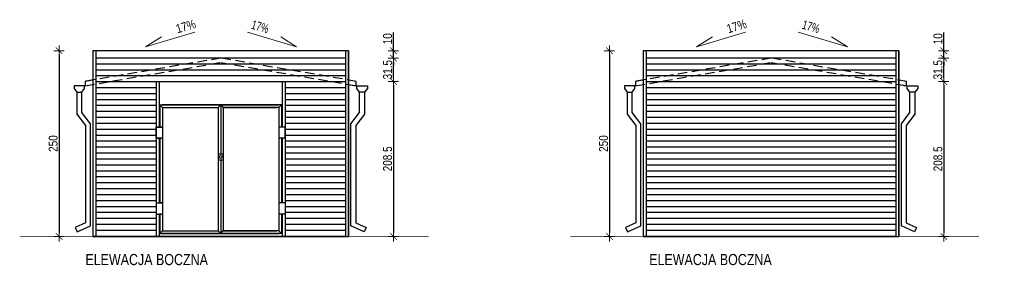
# Model space of a CAD drawing. Header units: millimetres. Extents: x 613 to 4398, y 100 to 1135.
# Tile 4 of 4: x 3073 to 4398, y 805 to 1135. Entities that reach past the tile are written whole.
import ezdxf

# ---------------------------------------------------------------- set-up
doc = ezdxf.new("R2010")
doc.units = ezdxf.units.MM
doc.linetypes.add('DASHDOT', pattern=[25.4, 12.7, -6.35, 0, -6.35])
doc.linetypes.add('DASHED', pattern=[19.05, 12.7, -6.35])
for name, color, linetype in [('--RAMKA', 7, 'Continuous'), ('A_Osie', 251, 'DASHDOT'), ('E-1', 7, 'Continuous'), ('SCIANY', 5, 'Continuous'), ('SCIANY2', 3, 'Continuous')]:
    doc.layers.add(name, color=color, linetype=linetype)
doc.layers.add('a___wymiary', color=7, linetype='Continuous', lineweight=5, true_color=0x707070)
for name, color, linetype, lineweight in [('A_Opisy', 7, 'Continuous', 15), ('CZ-GR', 236, 'Continuous', 30), ('WYMIARY', 7, 'Continuous', 13)]:
    doc.layers.add(name, color=color, linetype=linetype, lineweight=lineweight)
doc.styles.add('ARCH.P.M. 1', font='simplex.shx', dxfattribs={"width": 0.7, "height": 12})
doc.styles.add('ARIAL', font='arial.ttf', dxfattribs={"width": 0.8})
doc.dimstyles.new('wymiary agp1', dxfattribs={"dimtxt": 16, "dimasz": 5, "dimexe": 1.25, "dimexo": 0.625, "dimgap": 1.8, "dimtad": 1, "dimdec": 3, "dimrnd": 0.5, "dimdsep": 46, "dimtxsty": 'ARIAL', "dimblk": 'znacznik', "dimcen": 1.5, "dimse1": 1, "dimse2": 1, "dimclrd": 256, "dimazin": 0, "dimtfac": 1, "dimtdec": 3, "dimtmove": 1, "dimatfit": 3, "dimldrblk": 'znacznik', "dimfxl": 1, "dimarcsym": 0})

# ---------------------------------------------------------------- blocks, each defined once
blk = doc.blocks.new('znacznik')
at = {"layer": 'a___wymiary'}
for p, q in [((1.39, 0), (-1.39, 0)), ((0, 1.39), (0, -1.39))]:
    blk.add_line(p, q, dxfattribs=at)
at = {"layer": 'a___wymiary', "const_width": 0.2}
blk.add_lwpolyline([(0.88, 0.88), (-0.88, -0.88)], dxfattribs=at)
blk = doc.blocks.new('*D31')
at = {"layer": 'Defpoints', "color": 0}
for p in [(3171.8, 1093.7), (3126.3, 843.7), (3171.8, 843.7)]:
    blk.add_point(p, dxfattribs=at)
at = {"layer": 'WYMIARY', "color": 253, "lineweight": -2, "true_color": 0xb2b2b2}
blk.add_line((3126.3, 1088.7), (3126.3, 848.7), dxfattribs=at)
at = {"layer": 'WYMIARY', "color": 253, "lineweight": -2, "true_color": 0xb2b2b2, "xscale": 5, "yscale": 5, "zscale": 5}
for p, rotation in [((3126.3, 1093.7), 90), ((3126.3, 843.7), 270)]:
    blk.add_blockref('znacznik', p, dxfattribs=dict(at, rotation=rotation))
at = {"layer": 'WYMIARY', "color": 18, "true_color": 0x000000, "insert": (3118.4, 968.7), "char_height": 12, "attachment_point": 5, "rotation": 90, "style": 'ARIAL'}
blk.add_mtext('250', dxfattribs=at)
blk = doc.blocks.new('*D32')
at = {"layer": 'Defpoints', "color": 0}
for p in [(3912.2, 1093.7), (3866.8, 843.7), (3912.2, 843.7)]:
    blk.add_point(p, dxfattribs=at)
at = {"layer": 'WYMIARY', "color": 253, "lineweight": -2, "true_color": 0xb2b2b2}
blk.add_line((3866.8, 1088.7), (3866.8, 848.7), dxfattribs=at)
at = {"layer": 'WYMIARY', "color": 253, "lineweight": -2, "true_color": 0xb2b2b2, "xscale": 5, "yscale": 5, "zscale": 5}
for p, rotation in [((3866.8, 1093.7), 90), ((3866.8, 843.7), 270)]:
    blk.add_blockref('znacznik', p, dxfattribs=dict(at, rotation=rotation))
at = {"layer": 'WYMIARY', "color": 18, "true_color": 0x000000, "insert": (3858.8, 968.7), "char_height": 12, "attachment_point": 5, "rotation": 90, "style": 'ARIAL'}
blk.add_mtext('250', dxfattribs=at)
blk = doc.blocks.new('*D33')
at = {"layer": 'Defpoints', "color": 0}
for p in [(4266.7, 1052.4), (4316.7, 843.7), (4398.1, 843.7)]:
    blk.add_point(p, dxfattribs=at)
at = {"layer": 'WYMIARY', "color": 253, "lineweight": -2, "true_color": 0xb2b2b2}
blk.add_line((4316.7, 1047.4), (4316.7, 848.7), dxfattribs=at)
at = {"layer": 'WYMIARY', "color": 253, "lineweight": -2, "true_color": 0xb2b2b2, "xscale": 5, "yscale": 5, "zscale": 5}
for p, rotation in [((4316.7, 1052.4), 90), ((4316.7, 843.7), 270)]:
    blk.add_blockref('znacznik', p, dxfattribs=dict(at, rotation=rotation))
at = {"layer": 'WYMIARY', "color": 18, "true_color": 0x000000, "insert": (4308.8, 948.1), "char_height": 12, "attachment_point": 5, "rotation": 90, "style": 'ARIAL'}
blk.add_mtext('208.5', dxfattribs=at)
blk = doc.blocks.new('*D34')
at = {"layer": 'Defpoints', "color": 0}
for p in [(4084.2, 1083.7), (4316.7, 1083.7), (4266.7, 1052.4)]:
    blk.add_point(p, dxfattribs=at)
at = {"layer": 'WYMIARY', "color": 253, "lineweight": -2, "true_color": 0xb2b2b2}
blk.add_line((4316.7, 1057.4), (4316.7, 1078.7), dxfattribs=at)
at = {"layer": 'WYMIARY', "color": 253, "lineweight": -2, "true_color": 0xb2b2b2, "xscale": 5, "yscale": 5, "zscale": 5}
for p, rotation in [((4316.7, 1083.7), 90), ((4316.7, 1052.4), 270)]:
    blk.add_blockref('znacznik', p, dxfattribs=dict(at, rotation=rotation))
at = {"layer": 'WYMIARY', "color": 18, "true_color": 0x000000, "insert": (4308.7, 1068.1), "char_height": 12, "attachment_point": 5, "rotation": 90, "style": 'ARIAL'}
blk.add_mtext('31.5', dxfattribs=at)
blk = doc.blocks.new('*D35')
at = {"layer": 'Defpoints', "color": 0}
for p in [(4084.2, 1093.7), (4316.7, 1093.7), (4084.8, 1083.7)]:
    blk.add_point(p, dxfattribs=at)
at = {"layer": 'WYMIARY', "color": 253, "lineweight": -2, "true_color": 0xb2b2b2}
for p, q in [((4316.7, 1093.7), (4316.7, 1118)), ((4316.7, 1098.7), (4316.7, 1103.7)), ((4316.7, 1083.7), (4316.7, 1093.7)), ((4316.7, 1078.7), (4316.7, 1073.7))]:
    blk.add_line(p, q, dxfattribs=at)
at = {"layer": 'WYMIARY', "color": 253, "lineweight": -2, "true_color": 0xb2b2b2, "xscale": 5, "yscale": 5, "zscale": 5}
for p, rotation in [((4316.7, 1093.7), 270), ((4316.7, 1083.7), 90)]:
    blk.add_blockref('znacznik', p, dxfattribs=dict(at, rotation=rotation))
at = {"layer": 'WYMIARY', "color": 18, "true_color": 0x000000, "insert": (4308.8, 1109.8), "char_height": 12, "attachment_point": 5, "rotation": 90, "style": 'ARIAL'}
blk.add_mtext('10', dxfattribs=at)
blk = doc.blocks.new('*D36')
at = {"layer": 'Defpoints', "color": 0}
for p in [(3526.2, 1052.4), (3576.2, 843.7), (3623.2, 843.7)]:
    blk.add_point(p, dxfattribs=at)
at = {"layer": 'WYMIARY', "color": 253, "lineweight": -2, "true_color": 0xb2b2b2}
blk.add_line((3576.2, 1047.4), (3576.2, 848.7), dxfattribs=at)
at = {"layer": 'WYMIARY', "color": 253, "lineweight": -2, "true_color": 0xb2b2b2, "xscale": 5, "yscale": 5, "zscale": 5}
for p, rotation in [((3576.2, 1052.4), 90), ((3576.2, 843.7), 270)]:
    blk.add_blockref('znacznik', p, dxfattribs=dict(at, rotation=rotation))
at = {"layer": 'WYMIARY', "color": 18, "true_color": 0x000000, "insert": (3568.3, 948.1), "char_height": 12, "attachment_point": 5, "rotation": 90, "style": 'ARIAL'}
blk.add_mtext('208.5', dxfattribs=at)
blk = doc.blocks.new('*D37')
at = {"layer": 'Defpoints', "color": 0}
for p in [(3343.8, 1083.7), (3576.2, 1083.7), (3526.2, 1052.4)]:
    blk.add_point(p, dxfattribs=at)
at = {"layer": 'WYMIARY', "color": 253, "lineweight": -2, "true_color": 0xb2b2b2}
blk.add_line((3576.2, 1057.4), (3576.2, 1078.7), dxfattribs=at)
at = {"layer": 'WYMIARY', "color": 253, "lineweight": -2, "true_color": 0xb2b2b2, "xscale": 5, "yscale": 5, "zscale": 5}
for p, rotation in [((3576.2, 1083.7), 90), ((3576.2, 1052.4), 270)]:
    blk.add_blockref('znacznik', p, dxfattribs=dict(at, rotation=rotation))
at = {"layer": 'WYMIARY', "color": 18, "true_color": 0x000000, "insert": (3568.3, 1068.1), "char_height": 12, "attachment_point": 5, "rotation": 90, "style": 'ARIAL'}
blk.add_mtext('31.5', dxfattribs=at)
blk = doc.blocks.new('*D38')
at = {"layer": 'Defpoints', "color": 0}
for p in [(3343.8, 1093.7), (3576.2, 1093.7), (3344.4, 1083.7)]:
    blk.add_point(p, dxfattribs=at)
at = {"layer": 'WYMIARY', "color": 253, "lineweight": -2, "true_color": 0xb2b2b2}
for p, q in [((3576.2, 1093.7), (3576.2, 1118)), ((3576.2, 1098.7), (3576.2, 1103.7)), ((3576.2, 1083.7), (3576.2, 1093.7)), ((3576.2, 1078.7), (3576.2, 1073.7))]:
    blk.add_line(p, q, dxfattribs=at)
at = {"layer": 'WYMIARY', "color": 253, "lineweight": -2, "true_color": 0xb2b2b2, "xscale": 5, "yscale": 5, "zscale": 5}
for p, rotation in [((3576.2, 1093.7), 270), ((3576.2, 1083.7), 90)]:
    blk.add_blockref('znacznik', p, dxfattribs=dict(at, rotation=rotation))
at = {"layer": 'WYMIARY', "color": 18, "true_color": 0x000000, "insert": (3568.3, 1109.8), "char_height": 12, "attachment_point": 5, "rotation": 90, "style": 'ARIAL'}
blk.add_mtext('10', dxfattribs=at)
blk = doc.blocks.new('spadek')
at = {"layer": 'A_Opisy'}
blk.add_lwpolyline([(1240.5, 1450.58), (1286.5, 1450.58), (1270.32, 1455.1)], dxfattribs=at)
at = {"layer": 'A_Osie', "style": 'ARCH.P.M. 1', "width": 0.7}
blk.add_attdef('TAG', (1242.23, 1454.5), '', height=12, dxfattribs=at)

msp = doc.modelspace()

# ---------------------------------------------------------------- linework, layer by layer
at = {"layer": '--RAMKA', "color": 18, "true_color": 0x000000}
for p, q in [((3171.7503, 1093.7123), (3171.7503, 843.7123)), ((3912.2212, 1093.7123), (3912.2212, 843.7123))]:
    msp.add_line(p, q, dxfattribs=at)
at = {"layer": '--RAMKA', "color": 1}
for points in [[(3171.7503, 843.7123), (3515.7503, 843.7123), (3515.7503, 1093.7123), (3171.7503, 1093.7123)], [(3912.2212, 843.7123), (4256.2212, 843.7123), (4256.2212, 1093.7123), (3912.2212, 1093.7123)]]:
    msp.add_lwpolyline(points, close=True, dxfattribs=at)
at = {"layer": '--RAMKA', "color": 7}
for points in [[(3171.7503, 843.7123), (3515.7503, 843.7123), (3515.7503, 1093.7123), (3171.7503, 1093.7123)], [(3912.2212, 843.7123), (4256.2212, 843.7123), (4256.2212, 1093.7123), (3912.2212, 1093.7123)]]:
    msp.add_lwpolyline(points, close=True, dxfattribs=at)
at = {"layer": 'A_Opisy', "elevation": -0.0006}
for points in [[(3379.7696, 1118.6209), (3445.9443, 1099.0785), (3424.5789, 1112.4451)], [(4120.8655, 1118.6209), (4187.0403, 1099.0785), (4165.6749, 1112.4451)]]:
    msp.add_lwpolyline(points, dxfattribs=at)
at = {"layer": 'E-1'}
for points in [[(3171.7503, 1093.7123), (3171.7503, 843.7123)], [(3175.7503, 1093.7123), (3175.7503, 843.7123)], [(3511.7503, 1093.7123), (3511.7503, 843.7123)], [(3515.7503, 1093.7123), (3515.7503, 843.7123)], [(3912.2212, 1093.7123), (3912.2212, 843.7123)], [(3916.2212, 1093.7123), (3916.2212, 843.7123)], [(4252.2212, 1093.7123), (4252.2212, 843.7123)], [(4256.2212, 1093.7123), (4256.2212, 843.7123)], [(3511.7503, 1083.7123), (3175.7503, 1083.7123)], [(3511.7503, 1075.7123), (3175.7503, 1075.7123)], [(4252.2212, 1083.7123), (3916.2212, 1083.7123)], [(4252.2212, 1075.7123), (3916.2212, 1075.7123)], [(3511.7503, 1067.7123), (3175.7503, 1067.7123)], [(4252.2212, 1067.7123), (3916.2212, 1067.7123)], [(3511.7503, 1059.7123), (3175.7503, 1059.7123)], [(3511.7503, 1051.7123), (3175.7503, 1051.7123)], [(4252.2212, 1059.7123), (3916.2212, 1059.7123)], [(4252.2212, 1051.7123), (3916.2212, 1051.7123)], [(3256.8503, 1043.7123), (3175.7503, 1043.7123)], [(3256.8503, 1035.7123), (3175.7503, 1035.7123)], [(3511.7503, 1043.7123), (3430.6503, 1043.7123)], [(3511.7503, 1035.7123), (3430.6503, 1035.7123)], [(4252.2212, 1043.7123), (3916.2212, 1043.7123)], [(4252.2212, 1035.7123), (3916.2212, 1035.7123)], [(3256.8503, 1027.7123), (3175.7503, 1027.7123)], [(3511.7503, 1027.7123), (3430.6503, 1027.7123)], [(4252.2212, 1027.7123), (3916.2212, 1027.7123)], [(3256.8503, 1019.7123), (3175.7503, 1019.7123)], [(3256.8503, 1011.7123), (3175.7503, 1011.7123)], [(3511.7503, 1019.7123), (3430.6503, 1019.7123)], [(3511.7503, 1011.7123), (3430.6503, 1011.7123)], [(4252.2212, 1019.7123), (3916.2212, 1019.7123)], [(4252.2212, 1011.7123), (3916.2212, 1011.7123)], [(3256.8503, 1003.7123), (3175.7503, 1003.7123)], [(3256.8503, 1003.7123), (3175.7503, 1003.7123)], [(3256.8503, 995.7123), (3175.7503, 995.7123)], [(3256.8503, 995.7123), (3175.7503, 995.7123)], [(3511.7503, 1003.7123), (3430.6503, 1003.7123)], [(3511.7503, 1003.7123), (3430.6503, 1003.7123)], [(3511.7503, 995.7123), (3430.6503, 995.7123)], [(3511.7503, 995.7123), (3430.6503, 995.7123)], [(4252.2212, 1003.7123), (3916.2212, 1003.7123)], [(4252.2212, 1003.7123), (3916.2212, 1003.7123)], [(4252.2212, 995.7123), (3916.2212, 995.7123)], [(4252.2212, 995.7123), (3916.2212, 995.7123)], [(3256.8503, 987.7123), (3175.7503, 987.7123)], [(3256.8503, 987.7123), (3175.7503, 987.7123)], [(3511.7503, 987.7123), (3430.6503, 987.7123)], [(3511.7503, 987.7123), (3430.6503, 987.7123)], [(4252.2212, 987.7123), (3916.2212, 987.7123)], [(4252.2212, 987.7123), (3916.2212, 987.7123)], [(3256.8503, 979.7123), (3175.7503, 979.7123)], [(3256.8503, 979.7123), (3175.7503, 979.7123)], [(3256.8503, 971.7123), (3175.7503, 971.7123)], [(3256.8503, 971.7123), (3175.7503, 971.7123)], [(3256.8503, 971.7123), (3175.7503, 971.7123)], [(3511.7503, 979.7123), (3430.6503, 979.7123)], [(3511.7503, 979.7123), (3430.6503, 979.7123)], [(3511.7503, 971.7123), (3430.6503, 971.7123)], [(3511.7503, 971.7123), (3430.6503, 971.7123)], [(3511.7503, 971.7123), (3430.6503, 971.7123)], [(4252.2212, 979.7123), (3916.2212, 979.7123)], [(4252.2212, 979.7123), (3916.2212, 979.7123)], [(4252.2212, 971.7123), (3916.2212, 971.7123)], [(4252.2212, 971.7123), (3916.2212, 971.7123)], [(4252.2212, 971.7123), (3916.2212, 971.7123)], [(3256.8503, 963.7123), (3175.7503, 963.7123)], [(3256.8503, 963.7123), (3175.7503, 963.7123)], [(3256.8503, 963.7123), (3175.7503, 963.7123)], [(3256.8503, 955.7123), (3175.7503, 955.7123)], [(3256.8503, 955.7123), (3175.7503, 955.7123)], [(3256.8503, 955.7123), (3175.7503, 955.7123)], [(3511.7503, 963.7123), (3430.6503, 963.7123)], [(3511.7503, 963.7123), (3430.6503, 963.7123)], [(3511.7503, 963.7123), (3430.6503, 963.7123)], [(3511.7503, 955.7123), (3430.6503, 955.7123)], [(3511.7503, 955.7123), (3430.6503, 955.7123)], [(3511.7503, 955.7123), (3430.6503, 955.7123)], [(4252.2212, 963.7123), (3916.2212, 963.7123)], [(4252.2212, 963.7123), (3916.2212, 963.7123)], [(4252.2212, 963.7123), (3916.2212, 963.7123)], [(4252.2212, 955.7123), (3916.2212, 955.7123)], [(4252.2212, 955.7123), (3916.2212, 955.7123)], [(4252.2212, 955.7123), (3916.2212, 955.7123)], [(3256.8503, 947.7123), (3175.7503, 947.7123)], [(3256.8503, 947.7123), (3175.7503, 947.7123)], [(3256.8503, 947.7123), (3175.7503, 947.7123)], [(3511.7503, 947.7123), (3430.6503, 947.7123)], [(3511.7503, 947.7123), (3430.6503, 947.7123)], [(3511.7503, 947.7123), (3430.6503, 947.7123)], [(4252.2212, 947.7123), (3916.2212, 947.7123)], [(4252.2212, 947.7123), (3916.2212, 947.7123)], [(4252.2212, 947.7123), (3916.2212, 947.7123)], [(3256.8503, 939.7123), (3175.7503, 939.7123)], [(3256.8503, 939.7123), (3175.7503, 939.7123)], [(3256.8503, 939.7123), (3175.7503, 939.7123)], [(3256.8503, 931.7123), (3175.7503, 931.7123)], [(3511.7503, 939.7123), (3430.6503, 939.7123)], [(3511.7503, 939.7123), (3430.6503, 939.7123)], [(3511.7503, 939.7123), (3430.6503, 939.7123)], [(3511.7503, 931.7123), (3430.6503, 931.7123)], [(4252.2212, 939.7123), (3916.2212, 939.7123)], [(4252.2212, 939.7123), (3916.2212, 939.7123)], [(4252.2212, 939.7123), (3916.2212, 939.7123)], [(4252.2212, 931.7123), (3916.2212, 931.7123)], [(3256.8503, 923.7123), (3175.7503, 923.7123)], [(3256.8503, 923.7123), (3175.7503, 923.7123)], [(3256.8503, 915.7123), (3175.7503, 915.7123)], [(3256.8503, 915.7123), (3175.7503, 915.7123)], [(3511.7503, 923.7123), (3430.6503, 923.7123)], [(3511.7503, 923.7123), (3430.6503, 923.7123)], [(3511.7503, 915.7123), (3430.6503, 915.7123)], [(3511.7503, 915.7123), (3430.6503, 915.7123)], [(4252.2212, 923.7123), (3916.2212, 923.7123)], [(4252.2212, 923.7123), (3916.2212, 923.7123)], [(4252.2212, 915.7123), (3916.2212, 915.7123)], [(4252.2212, 915.7123), (3916.2212, 915.7123)], [(3256.8503, 907.7123), (3175.7503, 907.7123)], [(3256.8503, 907.7123), (3175.7503, 907.7123)], [(3511.7503, 907.7123), (3430.6503, 907.7123)], [(3511.7503, 907.7123), (3430.6503, 907.7123)], [(4252.2212, 907.7123), (3916.2212, 907.7123)], [(4252.2212, 907.7123), (3916.2212, 907.7123)], [(3256.8503, 899.7123), (3175.7503, 899.7123)], [(3256.8503, 899.7123), (3175.7503, 899.7123)], [(3256.8503, 891.7123), (3175.7503, 891.7123)], [(3256.8503, 891.7123), (3175.7503, 891.7123)], [(3256.8503, 891.7123), (3175.7503, 891.7123)], [(3511.7503, 899.7123), (3430.6503, 899.7123)], [(3511.7503, 899.7123), (3430.6503, 899.7123)], [(3511.7503, 891.7123), (3430.6503, 891.7123)], [(3511.7503, 891.7123), (3430.6503, 891.7123)], [(3511.7503, 891.7123), (3430.6503, 891.7123)], [(4252.2212, 899.7123), (3916.2212, 899.7123)], [(4252.2212, 899.7123), (3916.2212, 899.7123)], [(4252.2212, 891.7123), (3916.2212, 891.7123)], [(4252.2212, 891.7123), (3916.2212, 891.7123)], [(4252.2212, 891.7123), (3916.2212, 891.7123)], [(3256.8503, 883.7123), (3175.7503, 883.7123)], [(3256.8503, 883.7123), (3175.7503, 883.7123)], [(3256.8503, 883.7123), (3175.7503, 883.7123)], [(3256.8503, 875.7123), (3175.7503, 875.7123)], [(3256.8503, 875.7123), (3175.7503, 875.7123)], [(3256.8503, 875.7123), (3175.7503, 875.7123)], [(3511.7503, 883.7123), (3430.6503, 883.7123)], [(3511.7503, 883.7123), (3430.6503, 883.7123)], [(3511.7503, 883.7123), (3430.6503, 883.7123)], [(3511.7503, 875.7123), (3430.6503, 875.7123)], [(3511.7503, 875.7123), (3430.6503, 875.7123)], [(3511.7503, 875.7123), (3430.6503, 875.7123)], [(4252.2212, 883.7123), (3916.2212, 883.7123)], [(4252.2212, 883.7123), (3916.2212, 883.7123)], [(4252.2212, 883.7123), (3916.2212, 883.7123)], [(4252.2212, 875.7123), (3916.2212, 875.7123)], [(4252.2212, 875.7123), (3916.2212, 875.7123)], [(4252.2212, 875.7123), (3916.2212, 875.7123)], [(3256.8503, 867.7123), (3175.7503, 867.7123)], [(3256.8503, 867.7123), (3175.7503, 867.7123)], [(3256.8503, 867.7123), (3175.7503, 867.7123)], [(3256.8503, 867.7123), (3175.7503, 867.7123)], [(3256.8503, 867.7123), (3175.7503, 867.7123)], [(3256.8503, 867.7123), (3175.7503, 867.7123)], [(3511.7503, 867.7123), (3430.6503, 867.7123)], [(3511.7503, 867.7123), (3430.6503, 867.7123)], [(3511.7503, 867.7123), (3430.6503, 867.7123)], [(3511.7503, 867.7123), (3430.6503, 867.7123)], [(3511.7503, 867.7123), (3430.6503, 867.7123)], [(3511.7503, 867.7123), (3430.6503, 867.7123)], [(4252.2212, 867.7123), (3916.2212, 867.7123)], [(4252.2212, 867.7123), (3916.2212, 867.7123)], [(4252.2212, 867.7123), (3916.2212, 867.7123)], [(4252.2212, 867.7123), (3916.2212, 867.7123)], [(4252.2212, 867.7123), (3916.2212, 867.7123)], [(4252.2212, 867.7123), (3916.2212, 867.7123)], [(3256.8503, 859.7123), (3175.7503, 859.7123)], [(3256.8503, 859.7123), (3175.7503, 859.7123)], [(3256.8503, 859.7123), (3175.7503, 859.7123)], [(3256.8503, 859.7123), (3175.7503, 859.7123)], [(3256.8503, 859.7123), (3175.7503, 859.7123)], [(3256.8503, 851.7123), (3175.7503, 851.7123)], [(3256.8503, 851.7123), (3175.7503, 851.7123)], [(3511.7503, 859.7123), (3430.6503, 859.7123)], [(3511.7503, 859.7123), (3430.6503, 859.7123)], [(3511.7503, 859.7123), (3430.6503, 859.7123)], [(3511.7503, 859.7123), (3430.6503, 859.7123)], [(3511.7503, 859.7123), (3430.6503, 859.7123)], [(3511.7503, 851.7123), (3430.6503, 851.7123)], [(3511.7503, 851.7123), (3430.6503, 851.7123)], [(4252.2212, 859.7123), (3916.2212, 859.7123)], [(4252.2212, 851.7123), (3916.2212, 851.7123)], [(4252.2212, 859.7123), (4171.1212, 859.7123)], [(4252.2212, 859.7123), (4171.1212, 859.7123)], [(4252.2212, 859.7123), (4171.1212, 859.7123)], [(4252.2212, 859.7123), (4171.1212, 859.7123)], [(4252.2212, 851.7123), (4171.1212, 851.7123)], [(3511.7503, 843.7123), (3171.7503, 843.7123)], [(4252.2212, 843.7123), (3912.2212, 843.7123)]]:
    msp.add_lwpolyline(points, dxfattribs=at)
at = {"layer": 'SCIANY', "color": 18, "linetype": 'Continuous', "true_color": 0x000000, "const_width": 0.7}
for points in [[(3073.6681, 843.7123), (3623.6681, 843.7123)], [(3814.1391, 843.7123), (4364.1391, 843.7123)]]:
    msp.add_lwpolyline(points, dxfattribs=at)
at = {"layer": 'SCIANY2', "color": 18, "linetype": 'Continuous', "true_color": 0x000000}
for p, q in [((3256.8503, 1051.7123), (3256.8503, 843.7123)), ((3256.8503, 1051.7123), (3256.8503, 943.5407)), ((3260.8503, 1051.7123), (3260.8503, 990.8829)), ((3260.8503, 1051.7123), (3260.8503, 990.8829)), ((3426.6503, 1051.7351), (3426.6503, 990.8829)), ((3430.6503, 1051.7123), (3430.6503, 843.7123)), ((3261.8503, 1020.8829), (3261.8503, 990.8829)), ((3261.8503, 1020.8829), (3265.3503, 1017.3829)), ((3261.8503, 1020.8829), (3422.6503, 1020.8829)), ((3425.6503, 1020.8829), (3264.8503, 1020.8829)), ((3343.7503, 1020.8829), (3340.2503, 1017.3829)), ((3343.7503, 1020.8829), (3343.7503, 954.7123)), ((3343.7503, 1020.8829), (3347.2503, 1017.3829)), ((3425.6503, 1020.8829), (3422.1503, 1017.3829)), ((3425.6503, 1020.8829), (3425.6503, 990.8829)), ((3265.3503, 1017.3829), (3265.3503, 851.2123)), ((3265.3503, 1017.3829), (3340.2503, 1017.3829)), ((3340.2503, 1017.3829), (3340.2503, 851.2123)), ((3347.2503, 1017.3829), (3347.2503, 851.2123)), ((3347.2503, 1017.3829), (3419.1503, 1017.3829)), ((3422.1503, 1017.3829), (3347.2503, 1017.3829)), ((3422.1503, 1017.3829), (3422.1503, 851.2123)), ((3264.8503, 990.8829), (3256.8503, 990.8829)), ((3256.8503, 990.8829), (3265.3503, 990.8829)), ((3256.8503, 975.8829), (3256.8503, 990.8829)), ((3430.6503, 990.8829), (3422.1503, 990.8829)), ((3430.6503, 975.8829), (3430.6503, 990.8829)), ((3264.8503, 975.8829), (3256.8503, 975.8829)), ((3256.8503, 975.8829), (3265.3503, 975.8829)), ((3260.8503, 975.8829), (3260.8503, 888.7123)), ((3260.8503, 975.8829), (3260.8503, 888.7123)), ((3261.8503, 975.8829), (3261.8503, 888.7123)), ((3430.6503, 975.8829), (3422.1503, 975.8829)), ((3425.6503, 975.8829), (3425.6503, 888.7123)), ((3426.6503, 975.8829), (3426.6503, 888.7123)), ((3340.2503, 954.7123), (3347.2503, 954.7123)), ((3340.2503, 946.7123), (3347.2503, 946.7123)), ((3343.7503, 946.7123), (3343.7503, 847.7123)), ((3256.8503, 888.7123), (3265.3503, 888.7123)), ((3264.8503, 888.7123), (3260.8503, 888.7123)), ((3430.6503, 888.7123), (3422.1503, 888.7123)), ((3256.8503, 873.7123), (3265.3503, 873.7123)), ((3260.8503, 873.7123), (3260.8503, 843.7123)), ((3260.8503, 873.7123), (3260.8503, 843.7123)), ((3264.8503, 873.7123), (3260.8503, 873.7123)), ((3261.8503, 873.7123), (3261.8503, 847.7123)), ((3430.6503, 873.7123), (3422.1503, 873.7123)), ((3425.6503, 873.7123), (3425.6503, 847.7123)), ((3426.6503, 873.7123), (3426.6503, 843.7123)), ((3265.3503, 851.2123), (3261.8503, 847.7123)), ((3265.3503, 851.2123), (3340.2503, 851.2123)), ((3343.7503, 847.7123), (3340.2503, 851.2123)), ((3343.7503, 847.7123), (3347.2503, 851.2123)), ((3347.2503, 851.2123), (3419.1503, 851.2123)), ((3347.2503, 851.2123), (3419.1503, 851.2123)), ((3422.1503, 851.2123), (3347.2503, 851.2123)), ((3422.1503, 851.2123), (3425.6503, 847.7123)), ((3261.8503, 847.7123), (3422.6503, 847.7123)), ((3425.6503, 847.7123), (3264.8503, 847.7123))]:
    msp.add_line(p, q, dxfattribs=at)
at = {"layer": 'SCIANY2', "color": 18, "linetype": 'DASHED', "true_color": 0x000000}
for points in [[(3526.2452, 1052.4051), (3343.7503, 1083.7123), (3161.2554, 1052.4051), (3161.2554, 1046.5044), (3343.7503, 1077.8115), (3526.2452, 1046.5044)], [(4266.7162, 1052.4051), (4084.2212, 1083.7123), (3901.7263, 1052.4051), (3901.7263, 1046.5044), (4084.2212, 1077.8115), (4266.7162, 1046.5044)]]:
    msp.add_lwpolyline(points, close=True, dxfattribs=at)
at = {"layer": 'SCIANY2', "color": 18, "linetype": 'Continuous', "true_color": 0x000000}
for points in [[(3171.7503, 1054.2055), (3161.2554, 1052.4051), (3161.2554, 1046.5044), (3171.7503, 1048.3048)], [(3515.7503, 1048.3048), (3526.2452, 1046.5044), (3526.2452, 1052.4051), (3515.7503, 1054.2055)], [(3912.2212, 1054.2055), (3901.7263, 1052.4051), (3901.7263, 1046.5044), (3912.2212, 1048.3048)], [(4256.2212, 1048.3048), (4266.7162, 1046.5044), (4266.7162, 1052.4051), (4256.2212, 1054.2055)], [(3150.2429, 1037.9769), (3156.8412, 1037.9769)], [(3537.2577, 1037.9769), (3530.6594, 1037.9769)], [(3890.7139, 1037.9769), (3897.3121, 1037.9769)], [(4277.7286, 1037.9769), (4271.1304, 1037.9769)]]:
    msp.add_lwpolyline(points, dxfattribs=at)
for points in [[(3150.5681, 849.7035), (3168.425, 857.87), (3168.425, 995.1153), (3156.8412, 1010.5096), (3156.8412, 1037.9769), (3160.6682, 1042.6486), (3160.6682, 1046.5044), (3146.416, 1046.5044), (3146.416, 1042.6486), (3150.2429, 1037.9769), (3150.2429, 1008.3044), (3161.8268, 992.91), (3161.8268, 862.108), (3147.8239, 855.704), (3150.5681, 849.7035)], [(3536.9325, 849.7035), (3519.0756, 857.87), (3519.0756, 995.1153), (3530.6594, 1010.5096), (3530.6594, 1037.9769), (3526.8324, 1042.6486), (3526.8324, 1046.5044), (3541.0846, 1046.5044), (3541.0846, 1042.6486), (3537.2577, 1037.9769), (3537.2577, 1008.3044), (3525.6738, 992.91), (3525.6738, 862.108), (3539.6767, 855.704), (3536.9325, 849.7035)], [(3891.0391, 849.7035), (3908.896, 857.87), (3908.896, 995.1153), (3897.3121, 1010.5096), (3897.3121, 1037.9769), (3901.1391, 1042.6486), (3901.1391, 1046.5044), (3886.8869, 1046.5044), (3886.8869, 1042.6486), (3890.7139, 1037.9769), (3890.7139, 1008.3044), (3902.2977, 992.91), (3902.2977, 862.108), (3888.2948, 855.704), (3891.0391, 849.7035)], [(4277.4034, 849.7035), (4259.5465, 857.87), (4259.5465, 995.1153), (4271.1304, 1010.5096), (4271.1304, 1037.9769), (4267.3034, 1042.6486), (4267.3034, 1046.5044), (4281.5556, 1046.5044), (4281.5556, 1042.6486), (4277.7286, 1037.9769), (4277.7286, 1008.3044), (4266.1448, 992.91), (4266.1448, 862.108), (4280.1477, 855.704), (4277.4034, 849.7035)]]:
    msp.add_lwpolyline(points, close=True, dxfattribs=at)
msp.add_circle((3343.7503, 950.7123), 2, dxfattribs=at)

# ---------------------------------------------------------------- block references
at = {"layer": 'A_Opisy'}
ref = msp.add_blockref('spadek', (5709.8034, -441.1546, -0.0006), dxfattribs=dict(at, xscale=-1.5, yscale=1.5, zscale=1.5, rotation=16.4526644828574))
ref.add_attrib('TAG', '17%', (3285.6744, 1117.0401, -0.0006), dxfattribs={"height": 12, "rotation": 16.4526645, "style": 'ARIAL', "width": 0.8})
ref = msp.add_blockref('spadek', (6450.8993, -441.1546, -0.0006), dxfattribs=dict(at, xscale=-1.5, yscale=1.5, zscale=1.5, rotation=16.4526644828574))
ref.add_attrib('TAG', '17%', (4026.7704, 1117.0401, -0.0006), dxfattribs={"height": 12, "rotation": 16.4526645, "style": 'ARIAL', "width": 0.8})

# ---------------------------------------------------------------- texts
at = {"layer": 'A_Osie', "style": 'ARIAL', "width": 0.7}
for p in [(3383.9196, 1123.5207, -0.0006), (4125.0155, 1123.5207, -0.0006)]:
    msp.add_attdef('17%', p, 'Value', height=12, rotation=343.5473355, dxfattribs=at)
at = {"layer": 'CZ-GR', "lineweight": 35, "char_height": 15, "width": 217.612672, "attachment_point": 2, "style": 'ARIAL'}
for insert in [(3270.5283, 820.0831), (4029.1109, 820.0831)]:
    msp.add_mtext('\\pxql;ELEWACJA BOCZNA', dxfattribs=dict(at, insert=insert))

# ---------------------------------------------------------------- dimensions: what is measured, and where the dimension line sits
at = {"layer": 'WYMIARY'}
for base, p1, p2, picture, middle in [((3576.208, 1093.7123), (3344.3753, 1083.7123), (3343.7503, 1093.7123), '*D38', (3576.208, 1109.8365)), ((4316.679, 1093.7123), (4084.8462, 1083.7123), (4084.2212, 1093.7123), '*D35', (4316.679, 1109.8365))]:
    dim = msp.add_linear_dim(base=base, p1=p1, p2=p2, angle=90, dimstyle='wymiary agp1', override={"dimtxt": 12, "dimblk": 'znacznik'}, dxfattribs=at)
    dim.commit()
    dim.dimension.update_dxf_attribs({"geometry": picture, "text_midpoint": middle, "dimtype": 160})
for base, p1, p2, picture, middle in [((3126.3049, 843.7123), (3171.7503, 1093.7123), (3171.7503, 843.7123), '*D31', (3118.378, 968.7123)), ((3866.7758, 843.7123), (3912.2212, 1093.7123), (3912.2212, 843.7123), '*D32', (3858.8489, 968.7123)), ((3576.208, 1083.7123), (3526.2452, 1052.4051), (3343.7503, 1083.7123), '*D37', (3568.277, 1068.0587)), ((4316.679, 1083.7123), (4266.7162, 1052.4051), (4084.2212, 1083.7123), '*D34', (4308.748, 1068.0587)), ((3576.208, 843.7123), (3526.2452, 1052.4051), (3623.2288, 843.7123), '*D36', (3568.2811, 948.0587)), ((4316.679, 843.7123), (4266.7162, 1052.4051), (4398.0901, 843.7123), '*D33', (4308.7521, 948.0587))]:
    dim = msp.add_linear_dim(base=base, p1=p1, p2=p2, angle=90, dimstyle='wymiary agp1', override={"dimtxt": 12, "dimblk": 'znacznik'}, dxfattribs=at)
    dim.commit()
    dim.dimension.update_dxf_attribs({"geometry": picture, "text_midpoint": middle})

doc.saveas('drawing.dxf')
